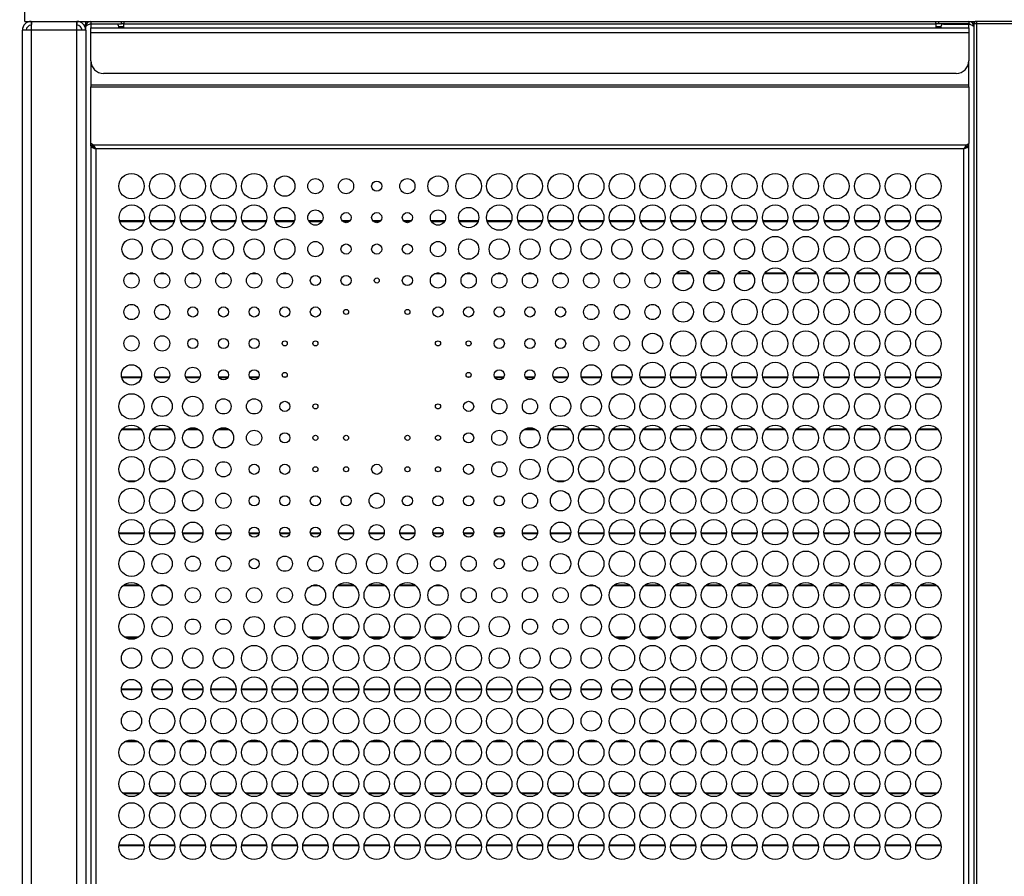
# Model space of a CAD drawing. Header units: millimetres. Extents: x 38 to 3318, y 40 to 2336.
# Tile 12 of 17: x 586 to 974, y 1476 to 1814. Entities that reach past the tile are written whole.
import ezdxf

# ---------------------------------------------------------------- set-up
doc = ezdxf.new("R2010")
doc.units = ezdxf.units.MM
doc.header["$LTSCALE"] = 8
doc.linetypes.add('CENTERX2', pattern=[20.32, 12.7, -2.54, 2.54, -2.54])
doc.layers.add('LAYER1', color=2, linetype='Continuous', lineweight=25)
doc.layers.add('LAYER2', color=3, linetype='CENTERX2')
doc.styles.add('SLDTEXTSTYLE2', font='TXT', dxfattribs={"width": 0.75})
doc.dimstyles.new('SLDDIMSTYLE0', dxfattribs={"dimtxt": 28, "dimasz": 26.416, "dimexe": 0, "dimexo": 0.0625, "dimgap": 7, "dimtad": 1, "dimdec": 1, "dimrnd": 1e-09, "dimzin": 12, "dimdsep": 46, "dimtxsty": 'SLDTEXTSTYLE2', "dimsah": 1, "dimcen": 0.09, "dimadec": 0, "dimazin": 3, "dimtfac": 1, "dimtdec": 1, "dimtofl": 0, "dimtmove": 0, "dimatfit": 3, "dimfxl": 1, "dimfrac": 2, "dimtolj": 1, "dimtzin": 12, "dimarcsym": 0})

# ---------------------------------------------------------------- blocks, each defined once
blk = doc.blocks.new('_D')
at = {"layer": 'LAYER2', "color": 8, "linetype": 'Continuous', "lineweight": 18}
for p, q in [((580.19, 1813.22), (505.15, 1813.22)), ((513.15, 1813.22), (513.15, 1253.22)), ((606.19, 1253.22), (505.15, 1253.22))]:
    blk.add_line(p, q, dxfattribs=at)
for points in [[(513.15, 1813.22), (509.09, 1786.8), (517.22, 1786.8)], [(513.15, 1253.22), (517.22, 1279.63), (509.09, 1279.63)]]:
    blk.add_solid(points, dxfattribs=at)
at = {"layer": 'LAYER2', "color": 8, "linetype": 'Continuous', "lineweight": 18, "insert": (477.06, 1502.19), "char_height": 28, "attachment_point": 1, "rotation": 90, "style": 'SLDTEXTSTYLE2'}
blk.add_mtext('560', dxfattribs=at)
blk = doc.blocks.new('_D_1')
at = {"layer": 'LAYER2', "color": 8, "linetype": 'Continuous', "lineweight": 18}
for p, q in [((583.19, 2053.22), (505.15, 2053.22)), ((513.15, 2053.22), (513.15, 1813.22)), ((580.19, 1813.22), (505.15, 1813.22))]:
    blk.add_line(p, q, dxfattribs=at)
for points in [[(513.15, 2053.22), (509.09, 2026.8), (517.22, 2026.8)], [(513.15, 1813.22), (517.22, 1839.63), (509.09, 1839.63)]]:
    blk.add_solid(points, dxfattribs=at)
at = {"layer": 'LAYER2', "color": 8, "linetype": 'Continuous', "lineweight": 18, "insert": (477.06, 1902.19), "char_height": 28, "attachment_point": 1, "rotation": 90, "style": 'SLDTEXTSTYLE2'}
blk.add_mtext('240', dxfattribs=at)
blk = doc.blocks.new('_D_2')
at = {"layer": 'LAYER2', "color": 8, "linetype": 'Continuous', "lineweight": 18}
for p, q in [((583.19, 2053.22), (435.19, 2053.22)), ((443.19, 1153.22), (443.19, 2053.22)), ((582.19, 1153.22), (435.19, 1153.22))]:
    blk.add_line(p, q, dxfattribs=at)
for points in [[(443.19, 2053.22), (439.13, 2026.8), (447.26, 2026.8)], [(443.19, 1153.22), (447.26, 1179.63), (439.13, 1179.63)]]:
    blk.add_solid(points, dxfattribs=at)
at = {"layer": 'LAYER2', "color": 8, "linetype": 'Continuous', "lineweight": 18, "insert": (407.1, 1572.19), "char_height": 28, "attachment_point": 1, "rotation": 90, "style": 'SLDTEXTSTYLE2'}
blk.add_mtext('900', dxfattribs=at)

msp = doc.modelspace()

# ---------------------------------------------------------------- linework, layer by layer
at = {"layer": 'LAYER1', "color": 7, "linetype": 'Continuous', "lineweight": 25}
for p, q in [((588.192, 1813.218), (588.192, 1817.218)), ((588.192, 1813.218), (963.192, 1813.218)), ((590.692, 1813.218), (590.692, 1811.718)), ((608.692, 1813.218), (608.692, 1811.718)), ((612.192, 1811.718), (612.192, 1813.218)), ((614.192, 1813.218), (614.192, 1812.218)), ((614.192, 1812.218), (626.192, 1812.218)), ((615.842, 1812.218), (615.842, 1812.148)), ((616.192, 1812.148), (616.192, 1812.218)), ((617.192, 1812.218), (617.192, 1812.148)), ((626.192, 1812.218), (626.192, 1813.218)), ((627.189, 1812.218), (626.192, 1812.218)), ((627.189, 1812.218), (627.192, 1812.218)), ((627.192, 1813.218), (627.192, 1812.218)), ((627.192, 1810.718), (627.192, 1812.218)), ((627.192, 1812.218), (947.192, 1812.218)), ((947.192, 1812.218), (947.192, 1813.218)), ((947.192, 1812.218), (947.192, 1810.718)), ((947.192, 1812.218), (947.194, 1812.218)), ((948.192, 1812.218), (947.194, 1812.218)), ((948.192, 1813.218), (948.192, 1812.218)), ((960.192, 1812.218), (948.192, 1812.218)), ((957.192, 1812.148), (957.192, 1812.218)), ((958.192, 1812.218), (958.192, 1812.148)), ((958.842, 1812.148), (958.842, 1812.218)), ((960.192, 1813.218), (960.192, 1812.218)), ((962.192, 1813.218), (962.192, 1812.218)), ((963.192, 1812.218), (962.192, 1812.218)), ((962.192, 1812.218), (962.192, 1253.218)), ((963.192, 1813.218), (963.192, 1812.218)), ((1361.192, 1813.218), (963.192, 1813.218)), ((963.192, 1812.218), (963.192, 1254.218)), ((1361.192, 1812.218), (963.192, 1812.218)), ((590.692, 1809.718), (587.192, 1809.718)), ((587.192, 1256.718), (587.192, 1809.718)), ((608.692, 1809.718), (590.692, 1809.718)), ((590.692, 1809.718), (590.692, 1256.718)), ((612.192, 1809.718), (608.692, 1809.718)), ((608.692, 1256.718), (608.692, 1809.718)), ((612.192, 1811.718), (611.484, 1811.718)), ((612.192, 1811.648), (612.192, 1811.218)), ((612.192, 1809.718), (612.192, 1811.218)), ((612.192, 1809.718), (612.192, 1256.718)), ((613.763, 1812.018), (613.763, 1812.121)), ((624.192, 1812.148), (614.192, 1812.148)), ((614.192, 1812.148), (614.192, 1810.718)), ((614.192, 1810.718), (960.192, 1810.718)), ((614.192, 1808.718), (614.192, 1810.718)), ((614.192, 1797.718), (614.192, 1808.718)), ((960.192, 1808.718), (614.192, 1808.718)), ((625.189, 1811.218), (627.192, 1811.218)), ((625.192, 1810.718), (625.192, 1811.148)), ((947.192, 1811.218), (949.194, 1811.218)), ((949.192, 1811.148), (949.192, 1810.718)), ((950.192, 1812.148), (960.192, 1812.148)), ((960.192, 1810.718), (960.192, 1812.148)), ((960.192, 1810.718), (960.192, 1808.718)), ((960.192, 1808.718), (960.192, 1797.718)), ((962.192, 1811.718), (962.103, 1811.718)), ((614.192, 1797.718), (614.192, 1788.133)), ((960.192, 1788.133), (960.192, 1797.718)), ((955.192, 1792.718), (619.192, 1792.718)), ((960.192, 1788.133), (614.192, 1788.133)), ((614.192, 1788.133), (614.192, 1787.426)), ((614.192, 1765.126), (614.192, 1787.426)), ((614.192, 1787.426), (960.192, 1787.426)), ((960.192, 1787.426), (960.192, 1788.133)), ((960.192, 1787.426), (960.192, 1765.126)), ((615.191, 1764.418), (614.192, 1765.126)), ((614.192, 1764.418), (614.192, 1765.126)), ((615.191, 1763.711), (614.192, 1764.418)), ((614.192, 1764.136), (614.192, 1764.418)), ((614.192, 1764.136), (614.192, 1423.833)), ((614.592, 1764.136), (614.192, 1764.136)), ((959.193, 1764.418), (615.191, 1764.418)), ((615.191, 1764.418), (615.191, 1763.711)), ((958.192, 1763.004), (616.192, 1763.004)), ((616.192, 1763.004), (616.192, 1423.833)), ((958.192, 1423.833), (958.192, 1763.004)), ((959.193, 1764.418), (960.192, 1765.126)), ((959.193, 1763.711), (959.193, 1764.418)), ((959.193, 1763.711), (960.192, 1764.418)), ((959.792, 1764.136), (960.192, 1764.136)), ((960.192, 1764.418), (960.192, 1765.126)), ((960.192, 1764.136), (960.192, 1764.418)), ((960.192, 1423.833), (960.192, 1764.136)), ((635.132, 1734.558), (625.498, 1734.558)), ((635.038, 1734.257), (625.592, 1734.257)), ((647.089, 1734.558), (637.455, 1734.558)), ((646.995, 1734.257), (637.549, 1734.257)), ((659.169, 1734.558), (649.535, 1734.558)), ((659.075, 1734.257), (649.629, 1734.257)), ((671.249, 1734.558), (661.615, 1734.558)), ((671.155, 1734.257), (661.709, 1734.257)), ((683.329, 1734.558), (673.695, 1734.558)), ((683.235, 1734.257), (673.789, 1734.257)), ((694.36, 1734.558), (686.823, 1734.558)), ((694.24, 1734.257), (686.944, 1734.257)), ((705.356, 1734.558), (699.988, 1734.558)), ((705.183, 1734.257), (700.161, 1734.257)), ((716.236, 1734.558), (713.268, 1734.558)), ((715.894, 1734.257), (713.609, 1734.257)), ((728.316, 1734.558), (725.348, 1734.558)), ((727.974, 1734.257), (725.689, 1734.257)), ((740.396, 1734.558), (737.428, 1734.558)), ((740.054, 1734.257), (737.769, 1734.257)), ((753.676, 1734.558), (748.308, 1734.558)), ((753.503, 1734.257), (748.481, 1734.257)), ((766.84, 1734.558), (759.303, 1734.558)), ((766.72, 1734.257), (759.424, 1734.257)), ((779.969, 1734.558), (770.335, 1734.558)), ((779.875, 1734.257), (770.429, 1734.257)), ((792.11, 1734.558), (782.476, 1734.558)), ((792.016, 1734.257), (782.57, 1734.257)), ((804.129, 1734.558), (794.495, 1734.558)), ((804.035, 1734.257), (794.589, 1734.257)), ((816.209, 1734.558), (806.575, 1734.558)), ((816.115, 1734.257), (806.669, 1734.257)), ((828.289, 1734.558), (818.655, 1734.558)), ((828.195, 1734.257), (818.749, 1734.257)), ((840.369, 1734.558), (830.735, 1734.558)), ((840.275, 1734.257), (830.829, 1734.257)), ((852.449, 1734.558), (842.815, 1734.558)), ((852.355, 1734.257), (842.909, 1734.257)), ((864.529, 1734.558), (854.895, 1734.558)), ((864.435, 1734.257), (854.989, 1734.257)), ((876.609, 1734.558), (866.975, 1734.558)), ((876.515, 1734.257), (867.069, 1734.257)), ((888.689, 1734.558), (879.055, 1734.558)), ((888.595, 1734.257), (879.149, 1734.257)), ((900.769, 1734.558), (891.135, 1734.558)), ((900.675, 1734.257), (891.229, 1734.257)), ((912.849, 1734.558), (903.215, 1734.558)), ((912.755, 1734.257), (903.309, 1734.257)), ((924.929, 1734.558), (915.295, 1734.558)), ((924.835, 1734.257), (915.389, 1734.257)), ((937.009, 1734.558), (927.375, 1734.558)), ((936.915, 1734.257), (927.469, 1734.257)), ((949.089, 1734.558), (939.455, 1734.558)), ((948.995, 1734.257), (939.549, 1734.257)), ((631.582, 1713.757), (628.802, 1713.757)), ((630.685, 1714.058), (629.699, 1714.058)), ((643.662, 1713.757), (640.882, 1713.757)), ((642.765, 1714.058), (641.779, 1714.058)), ((655.742, 1713.757), (652.962, 1713.757)), ((654.845, 1714.058), (653.859, 1714.058)), ((667.822, 1713.757), (665.042, 1713.757)), ((666.925, 1714.058), (665.939, 1714.058)), ((679.902, 1713.757), (677.122, 1713.757)), ((679.005, 1714.058), (678.019, 1714.058)), ((691.982, 1713.757), (689.202, 1713.757)), ((691.085, 1714.058), (690.099, 1714.058)), ((752.382, 1713.757), (749.602, 1713.757)), ((751.485, 1714.058), (750.499, 1714.058)), ((764.462, 1713.757), (761.682, 1713.757)), ((763.565, 1714.058), (762.579, 1714.058)), ((776.542, 1713.757), (773.762, 1713.757)), ((775.645, 1714.058), (774.659, 1714.058)), ((788.622, 1713.757), (785.842, 1713.757)), ((787.725, 1714.058), (786.739, 1714.058)), ((800.702, 1713.757), (797.922, 1713.757)), ((799.805, 1714.058), (798.819, 1714.058)), ((812.782, 1713.757), (810.002, 1713.757)), ((811.885, 1714.058), (810.899, 1714.058)), ((824.862, 1713.757), (822.082, 1713.757)), ((823.965, 1714.058), (822.979, 1714.058)), ((836.942, 1713.757), (834.162, 1713.757)), ((836.045, 1714.058), (835.059, 1714.058)), ((850.621, 1713.757), (844.643, 1713.757)), ((850.323, 1714.058), (844.941, 1714.058)), ((862.701, 1713.757), (856.723, 1713.757)), ((862.403, 1714.058), (857.021, 1714.058)), ((874.781, 1713.757), (868.803, 1713.757)), ((874.483, 1714.058), (869.101, 1714.058)), ((888.107, 1713.757), (879.637, 1713.757)), ((887.902, 1714.058), (879.842, 1714.058)), ((900.187, 1713.757), (891.717, 1713.757)), ((899.982, 1714.058), (891.922, 1714.058)), ((912.267, 1713.757), (903.797, 1713.757)), ((912.062, 1714.058), (904.002, 1714.058)), ((924.347, 1713.757), (915.877, 1713.757)), ((924.142, 1714.058), (916.082, 1714.058)), ((936.427, 1713.757), (927.957, 1713.757)), ((936.222, 1714.058), (928.162, 1714.058)), ((948.507, 1713.757), (940.037, 1713.757)), ((948.302, 1714.058), (940.242, 1714.058)), ((634.103, 1673.058), (626.281, 1673.058)), ((634.026, 1672.757), (626.358, 1672.757)), ((645.152, 1673.058), (639.392, 1673.058)), ((645.046, 1672.757), (639.498, 1672.757)), ((657.232, 1673.058), (651.472, 1673.058)), ((657.126, 1672.757), (651.578, 1672.757)), ((668.247, 1673.058), (664.617, 1673.058)), ((668.074, 1672.757), (664.79, 1672.757)), ((680.327, 1673.058), (676.697, 1673.058)), ((680.154, 1672.757), (676.87, 1672.757)), ((691.133, 1673.058), (690.05, 1673.058)), ((763.613, 1673.058), (762.53, 1673.058)), ((776.967, 1673.058), (773.337, 1673.058)), ((776.794, 1672.757), (773.51, 1672.757)), ((789.047, 1673.058), (785.417, 1673.058)), ((788.874, 1672.757), (785.59, 1672.757)), ((802.192, 1673.058), (796.432, 1673.058)), ((802.086, 1672.757), (796.538, 1672.757)), ((815.303, 1673.058), (807.481, 1673.058)), ((815.226, 1672.757), (807.558, 1672.757)), ((827.383, 1673.058), (819.561, 1673.058)), ((827.306, 1672.757), (819.638, 1672.757)), ((840.481, 1673.058), (830.623, 1673.058)), ((840.42, 1672.757), (830.684, 1672.757)), ((852.561, 1673.058), (842.703, 1673.058)), ((852.5, 1672.757), (842.764, 1672.757)), ((864.641, 1673.058), (854.783, 1673.058)), ((864.58, 1672.757), (854.844, 1672.757)), ((876.721, 1673.058), (866.863, 1673.058)), ((876.66, 1672.757), (866.924, 1672.757)), ((888.801, 1673.058), (878.943, 1673.058)), ((888.74, 1672.757), (879.004, 1672.757)), ((900.881, 1673.058), (891.023, 1673.058)), ((900.82, 1672.757), (891.084, 1672.757)), ((912.961, 1673.058), (903.103, 1673.058)), ((912.9, 1672.757), (903.164, 1672.757)), ((925.041, 1673.058), (915.183, 1673.058)), ((924.98, 1672.757), (915.244, 1672.757)), ((937.121, 1673.058), (927.263, 1673.058)), ((937.06, 1672.757), (927.324, 1672.757)), ((949.201, 1673.058), (939.343, 1673.058)), ((949.14, 1672.757), (939.404, 1672.757)), ((634.068, 1652.257), (626.316, 1652.257)), ((633.802, 1652.558), (626.582, 1652.558)), ((646.148, 1652.257), (638.396, 1652.257)), ((645.882, 1652.558), (638.662, 1652.558)), ((656.806, 1652.257), (651.898, 1652.257)), ((656.36, 1652.558), (652.343, 1652.558)), ((668.886, 1652.257), (663.978, 1652.257)), ((668.44, 1652.558), (664.423, 1652.558)), ((789.686, 1652.257), (784.778, 1652.257)), ((789.24, 1652.558), (785.223, 1652.558)), ((803.188, 1652.257), (795.436, 1652.257)), ((802.922, 1652.558), (795.702, 1652.558)), ((815.268, 1652.257), (807.516, 1652.257)), ((815.002, 1652.558), (807.782, 1652.558)), ((827.348, 1652.257), (819.596, 1652.257)), ((827.082, 1652.558), (819.862, 1652.558)), ((839.428, 1652.257), (831.676, 1652.257)), ((839.162, 1652.558), (831.942, 1652.558)), ((851.508, 1652.257), (843.756, 1652.257)), ((851.242, 1652.558), (844.022, 1652.558)), ((863.588, 1652.257), (855.836, 1652.257)), ((863.322, 1652.558), (856.102, 1652.558)), ((875.668, 1652.257), (867.916, 1652.257)), ((875.402, 1652.558), (868.182, 1652.558)), ((887.748, 1652.257), (879.996, 1652.257)), ((887.482, 1652.558), (880.262, 1652.558)), ((899.828, 1652.257), (892.076, 1652.257)), ((899.562, 1652.558), (892.342, 1652.558)), ((911.908, 1652.257), (904.156, 1652.257)), ((911.642, 1652.558), (904.422, 1652.558)), ((923.988, 1652.257), (916.236, 1652.257)), ((923.722, 1652.558), (916.502, 1652.558)), ((936.068, 1652.257), (928.316, 1652.257)), ((935.802, 1652.558), (928.582, 1652.558)), ((948.148, 1652.257), (940.396, 1652.257)), ((947.882, 1652.558), (940.662, 1652.558)), ((632.053, 1632.058), (628.331, 1632.058)), ((630.955, 1631.757), (629.429, 1631.757)), ((644.133, 1632.058), (640.411, 1632.058)), ((643.035, 1631.757), (641.509, 1631.757)), ((801.173, 1632.058), (797.451, 1632.058)), ((800.075, 1631.757), (798.549, 1631.757)), ((813.253, 1632.058), (809.531, 1632.058)), ((812.155, 1631.757), (810.629, 1631.757)), ((825.333, 1632.058), (821.611, 1632.058)), ((824.235, 1631.757), (822.709, 1631.757)), ((837.413, 1632.058), (833.691, 1632.058)), ((836.315, 1631.757), (834.789, 1631.757)), ((849.493, 1632.058), (845.771, 1632.058)), ((848.395, 1631.757), (846.869, 1631.757)), ((861.573, 1632.058), (857.851, 1632.058)), ((860.475, 1631.757), (858.949, 1631.757)), ((873.653, 1632.058), (869.931, 1632.058)), ((872.555, 1631.757), (871.029, 1631.757)), ((885.733, 1632.058), (882.011, 1632.058)), ((884.635, 1631.757), (883.109, 1631.757)), ((897.813, 1632.058), (894.091, 1632.058)), ((896.715, 1631.757), (895.189, 1631.757)), ((909.893, 1632.058), (906.171, 1632.058)), ((908.795, 1631.757), (907.269, 1631.757)), ((921.973, 1632.058), (918.251, 1632.058)), ((920.875, 1631.757), (919.349, 1631.757)), ((934.053, 1632.058), (930.331, 1632.058)), ((932.955, 1631.757), (931.429, 1631.757)), ((946.133, 1632.058), (942.411, 1632.058)), ((945.035, 1631.757), (943.509, 1631.757)), ((635.18, 1611.558), (625.203, 1611.558)), ((635.151, 1611.257), (625.233, 1611.257)), ((647.26, 1611.558), (637.283, 1611.558)), ((647.231, 1611.257), (637.313, 1611.257)), ((658.337, 1611.558), (650.366, 1611.558)), ((658.3, 1611.257), (650.404, 1611.257)), ((669.412, 1611.558), (663.451, 1611.558)), ((669.362, 1611.257), (663.501, 1611.257)), ((680.483, 1611.558), (676.541, 1611.558)), ((680.406, 1611.257), (676.618, 1611.257)), ((692.563, 1611.558), (688.621, 1611.558)), ((692.486, 1611.257), (688.698, 1611.257)), ((704.643, 1611.558), (700.701, 1611.558)), ((704.566, 1611.257), (700.778, 1611.257)), ((717.732, 1611.558), (711.771, 1611.558)), ((717.682, 1611.257), (711.821, 1611.257)), ((729.812, 1611.558), (723.851, 1611.558)), ((729.762, 1611.257), (723.901, 1611.257)), ((741.892, 1611.558), (735.931, 1611.558)), ((741.842, 1611.257), (735.981, 1611.257)), ((752.963, 1611.558), (749.021, 1611.558)), ((752.886, 1611.257), (749.098, 1611.257)), ((765.043, 1611.558), (761.101, 1611.558)), ((764.966, 1611.257), (761.178, 1611.257)), ((777.123, 1611.558), (773.181, 1611.558)), ((777.046, 1611.257), (773.258, 1611.257)), ((790.212, 1611.558), (784.251, 1611.558)), ((790.162, 1611.257), (784.301, 1611.257)), ((803.297, 1611.558), (795.326, 1611.558)), ((803.26, 1611.257), (795.364, 1611.257)), ((816.38, 1611.558), (806.403, 1611.558)), ((816.351, 1611.257), (806.433, 1611.257)), ((828.46, 1611.558), (818.483, 1611.558)), ((828.431, 1611.257), (818.513, 1611.257)), ((840.54, 1611.558), (830.563, 1611.558)), ((840.511, 1611.257), (830.593, 1611.257)), ((852.62, 1611.558), (842.643, 1611.558)), ((852.591, 1611.257), (842.673, 1611.257)), ((864.7, 1611.558), (854.723, 1611.558)), ((864.671, 1611.257), (854.753, 1611.257)), ((876.78, 1611.558), (866.803, 1611.558)), ((876.751, 1611.257), (866.833, 1611.257)), ((888.86, 1611.558), (878.883, 1611.558)), ((888.831, 1611.257), (878.913, 1611.257)), ((900.94, 1611.558), (890.963, 1611.558)), ((900.911, 1611.257), (890.993, 1611.257)), ((913.02, 1611.558), (903.043, 1611.558)), ((912.991, 1611.257), (903.073, 1611.257)), ((925.1, 1611.558), (915.123, 1611.558)), ((925.071, 1611.257), (915.153, 1611.257)), ((937.18, 1611.558), (927.203, 1611.558)), ((937.151, 1611.257), (927.233, 1611.257)), ((949.26, 1611.558), (939.283, 1611.558)), ((949.231, 1611.257), (939.313, 1611.257)), ((633.245, 1591.058), (627.138, 1591.058)), ((642.841, 1591.058), (641.702, 1591.058)), ((703.241, 1591.058), (702.102, 1591.058)), ((717.805, 1591.058), (711.698, 1591.058)), ((729.885, 1591.058), (723.778, 1591.058)), ((741.965, 1591.058), (735.858, 1591.058)), ((751.561, 1591.058), (750.422, 1591.058)), ((811.961, 1591.058), (810.822, 1591.058)), ((826.525, 1591.058), (820.418, 1591.058)), ((838.605, 1591.058), (832.498, 1591.058)), ((850.685, 1591.058), (844.578, 1591.058)), ((862.765, 1591.058), (856.658, 1591.058)), ((874.845, 1591.058), (868.738, 1591.058)), ((886.925, 1591.058), (880.818, 1591.058)), ((899.005, 1591.058), (892.898, 1591.058)), ((911.085, 1591.058), (904.978, 1591.058)), ((923.165, 1591.058), (917.058, 1591.058)), ((935.245, 1591.058), (929.138, 1591.058)), ((947.325, 1591.058), (941.218, 1591.058)), ((633.6, 1590.757), (626.784, 1590.757)), ((643.889, 1590.757), (640.655, 1590.757)), ((704.289, 1590.757), (701.055, 1590.757)), ((718.16, 1590.757), (711.344, 1590.757)), ((730.24, 1590.757), (723.424, 1590.757)), ((742.32, 1590.757), (735.504, 1590.757)), ((752.609, 1590.757), (749.375, 1590.757)), ((813.009, 1590.757), (809.775, 1590.757)), ((826.88, 1590.757), (820.064, 1590.757)), ((838.96, 1590.757), (832.144, 1590.757)), ((851.04, 1590.757), (844.224, 1590.757)), ((863.12, 1590.757), (856.304, 1590.757)), ((875.2, 1590.757), (868.384, 1590.757)), ((887.28, 1590.757), (880.464, 1590.757)), ((899.36, 1590.757), (892.544, 1590.757)), ((911.44, 1590.757), (904.624, 1590.757)), ((923.52, 1590.757), (916.704, 1590.757)), ((935.6, 1590.757), (928.784, 1590.757)), ((947.68, 1590.757), (940.864, 1590.757)), ((632.994, 1570.558), (627.389, 1570.558)), ((632.488, 1570.257), (627.895, 1570.257)), ((705.474, 1570.558), (699.869, 1570.558)), ((704.968, 1570.257), (700.375, 1570.257)), ((717.554, 1570.558), (711.949, 1570.558)), ((717.048, 1570.257), (712.455, 1570.257)), ((729.634, 1570.558), (724.029, 1570.558)), ((729.128, 1570.257), (724.535, 1570.257)), ((741.714, 1570.558), (736.109, 1570.558)), ((741.208, 1570.257), (736.615, 1570.257)), ((753.794, 1570.558), (748.189, 1570.558)), ((753.288, 1570.257), (748.695, 1570.257)), ((826.274, 1570.558), (820.669, 1570.558)), ((825.768, 1570.257), (821.175, 1570.257)), ((838.354, 1570.558), (832.749, 1570.558)), ((837.848, 1570.257), (833.255, 1570.257)), ((850.434, 1570.558), (844.829, 1570.558)), ((849.928, 1570.257), (845.335, 1570.257)), ((862.514, 1570.558), (856.909, 1570.558)), ((862.008, 1570.257), (857.415, 1570.257)), ((874.594, 1570.558), (868.989, 1570.558)), ((874.088, 1570.257), (869.495, 1570.257)), ((886.674, 1570.558), (881.069, 1570.558)), ((886.168, 1570.257), (881.575, 1570.257)), ((898.754, 1570.558), (893.149, 1570.558)), ((898.248, 1570.257), (893.655, 1570.257)), ((910.834, 1570.558), (905.229, 1570.558)), ((910.328, 1570.257), (905.735, 1570.257)), ((922.914, 1570.558), (917.309, 1570.558)), ((922.408, 1570.257), (917.815, 1570.257)), ((934.994, 1570.558), (929.389, 1570.558)), ((934.488, 1570.257), (929.895, 1570.257)), ((947.074, 1570.558), (941.469, 1570.558)), ((946.568, 1570.257), (941.975, 1570.257)), ((634.189, 1549.757), (626.194, 1549.757)), ((634.189, 1550.058), (626.195, 1550.058)), ((646.269, 1549.757), (638.274, 1549.757)), ((646.269, 1550.058), (638.275, 1550.058)), ((658.349, 1549.757), (650.354, 1549.757)), ((658.349, 1550.058), (650.355, 1550.058)), ((671.429, 1550.058), (661.434, 1550.058)), ((671.43, 1549.757), (661.434, 1549.757)), ((683.509, 1550.058), (673.514, 1550.058)), ((683.51, 1549.757), (673.514, 1549.757)), ((695.589, 1550.058), (685.594, 1550.058)), ((695.59, 1549.757), (685.594, 1549.757)), ((707.669, 1550.058), (697.674, 1550.058)), ((707.67, 1549.757), (697.674, 1549.757)), ((719.749, 1550.058), (709.754, 1550.058)), ((719.75, 1549.757), (709.754, 1549.757)), ((731.829, 1550.058), (721.834, 1550.058)), ((731.83, 1549.757), (721.834, 1549.757)), ((743.909, 1550.058), (733.914, 1550.058)), ((743.91, 1549.757), (733.914, 1549.757)), ((755.989, 1550.058), (745.994, 1550.058)), ((755.99, 1549.757), (745.994, 1549.757)), ((768.069, 1550.058), (758.074, 1550.058)), ((768.07, 1549.757), (758.074, 1549.757)), ((780.149, 1550.058), (770.154, 1550.058)), ((780.15, 1549.757), (770.154, 1549.757)), ((792.229, 1550.058), (782.234, 1550.058)), ((792.23, 1549.757), (782.234, 1549.757)), ((803.309, 1549.757), (795.314, 1549.757)), ((803.309, 1550.058), (795.315, 1550.058)), ((815.389, 1549.757), (807.394, 1549.757)), ((815.389, 1550.058), (807.395, 1550.058)), ((827.469, 1549.757), (819.474, 1549.757)), ((827.469, 1550.058), (819.475, 1550.058)), ((840.549, 1550.058), (830.554, 1550.058)), ((840.55, 1549.757), (830.554, 1549.757)), ((852.629, 1550.058), (842.634, 1550.058)), ((852.63, 1549.757), (842.634, 1549.757)), ((864.709, 1550.058), (854.714, 1550.058)), ((864.71, 1549.757), (854.714, 1549.757)), ((876.789, 1550.058), (866.794, 1550.058)), ((876.79, 1549.757), (866.794, 1549.757)), ((888.869, 1550.058), (878.874, 1550.058)), ((888.87, 1549.757), (878.874, 1549.757)), ((900.949, 1550.058), (890.954, 1550.058)), ((900.95, 1549.757), (890.954, 1549.757)), ((913.029, 1550.058), (903.034, 1550.058)), ((913.03, 1549.757), (903.034, 1549.757)), ((925.109, 1550.058), (915.114, 1550.058)), ((925.11, 1549.757), (915.114, 1549.757)), ((937.189, 1550.058), (927.194, 1550.058)), ((937.19, 1549.757), (927.194, 1549.757)), ((949.269, 1550.058), (939.274, 1550.058)), ((949.27, 1549.757), (939.274, 1549.757)), ((632.968, 1529.257), (627.416, 1529.257)), ((632.454, 1529.558), (627.93, 1529.558)), ((645.048, 1529.257), (639.496, 1529.257)), ((644.534, 1529.558), (640.01, 1529.558)), ((657.128, 1529.257), (651.576, 1529.257)), ((656.614, 1529.558), (652.09, 1529.558)), ((669.208, 1529.257), (663.656, 1529.257)), ((668.694, 1529.558), (664.17, 1529.558)), ((681.288, 1529.257), (675.736, 1529.257)), ((680.774, 1529.558), (676.25, 1529.558)), ((693.368, 1529.257), (687.816, 1529.257)), ((692.854, 1529.558), (688.33, 1529.558)), ((705.448, 1529.257), (699.896, 1529.257)), ((704.934, 1529.558), (700.41, 1529.558)), ((717.528, 1529.257), (711.976, 1529.257)), ((717.014, 1529.558), (712.49, 1529.558)), ((729.608, 1529.257), (724.056, 1529.257)), ((729.094, 1529.558), (724.57, 1529.558)), ((741.688, 1529.257), (736.136, 1529.257)), ((741.174, 1529.558), (736.65, 1529.558)), ((753.768, 1529.257), (748.216, 1529.257)), ((753.254, 1529.558), (748.73, 1529.558)), ((765.848, 1529.257), (760.296, 1529.257)), ((765.334, 1529.558), (760.81, 1529.558)), ((777.928, 1529.257), (772.376, 1529.257)), ((777.414, 1529.558), (772.89, 1529.558)), ((790.008, 1529.257), (784.456, 1529.257)), ((789.494, 1529.558), (784.97, 1529.558)), ((802.088, 1529.257), (796.536, 1529.257)), ((801.574, 1529.558), (797.05, 1529.558)), ((814.168, 1529.257), (808.616, 1529.257)), ((813.654, 1529.558), (809.13, 1529.558)), ((826.248, 1529.257), (820.696, 1529.257)), ((825.734, 1529.558), (821.21, 1529.558)), ((838.328, 1529.257), (832.776, 1529.257)), ((837.814, 1529.558), (833.29, 1529.558)), ((850.408, 1529.257), (844.856, 1529.257)), ((849.894, 1529.558), (845.37, 1529.558)), ((862.488, 1529.257), (856.936, 1529.257)), ((861.974, 1529.558), (857.45, 1529.558)), ((874.568, 1529.257), (869.016, 1529.257)), ((874.054, 1529.558), (869.53, 1529.558)), ((886.648, 1529.257), (881.096, 1529.257)), ((886.134, 1529.558), (881.61, 1529.558)), ((898.728, 1529.257), (893.176, 1529.257)), ((898.214, 1529.558), (893.69, 1529.558)), ((910.808, 1529.257), (905.256, 1529.257)), ((910.294, 1529.558), (905.77, 1529.558)), ((922.888, 1529.257), (917.336, 1529.257)), ((922.374, 1529.558), (917.85, 1529.558)), ((934.968, 1529.257), (929.416, 1529.257)), ((934.454, 1529.558), (929.93, 1529.558)), ((947.048, 1529.257), (941.496, 1529.257)), ((946.534, 1529.558), (942.01, 1529.558)), ((633.619, 1509.058), (626.765, 1509.058)), ((633.268, 1508.757), (627.115, 1508.757)), ((645.699, 1509.058), (638.845, 1509.058)), ((645.348, 1508.757), (639.195, 1508.757)), ((657.779, 1509.058), (650.925, 1509.058)), ((657.428, 1508.757), (651.275, 1508.757)), ((669.859, 1509.058), (663.005, 1509.058)), ((669.508, 1508.757), (663.355, 1508.757)), ((681.939, 1509.058), (675.085, 1509.058)), ((681.588, 1508.757), (675.435, 1508.757)), ((694.019, 1509.058), (687.165, 1509.058)), ((693.668, 1508.757), (687.515, 1508.757)), ((706.099, 1509.058), (699.245, 1509.058)), ((705.748, 1508.757), (699.595, 1508.757)), ((718.179, 1509.058), (711.325, 1509.058)), ((717.828, 1508.757), (711.675, 1508.757)), ((730.259, 1509.058), (723.405, 1509.058)), ((729.908, 1508.757), (723.755, 1508.757)), ((742.339, 1509.058), (735.485, 1509.058)), ((741.988, 1508.757), (735.835, 1508.757)), ((754.419, 1509.058), (747.565, 1509.058)), ((754.068, 1508.757), (747.915, 1508.757)), ((766.499, 1509.058), (759.645, 1509.058)), ((766.148, 1508.757), (759.995, 1508.757)), ((778.579, 1509.058), (771.725, 1509.058)), ((778.228, 1508.757), (772.075, 1508.757)), ((790.659, 1509.058), (783.805, 1509.058)), ((790.308, 1508.757), (784.155, 1508.757)), ((802.739, 1509.058), (795.885, 1509.058)), ((802.388, 1508.757), (796.235, 1508.757)), ((814.819, 1509.058), (807.965, 1509.058)), ((814.468, 1508.757), (808.315, 1508.757)), ((826.899, 1509.058), (820.045, 1509.058)), ((826.548, 1508.757), (820.395, 1508.757)), ((838.979, 1509.058), (832.125, 1509.058)), ((838.628, 1508.757), (832.475, 1508.757)), ((851.059, 1509.058), (844.205, 1509.058)), ((850.708, 1508.757), (844.555, 1508.757)), ((863.139, 1509.058), (856.285, 1509.058)), ((862.788, 1508.757), (856.635, 1508.757)), ((875.219, 1509.058), (868.365, 1509.058)), ((874.868, 1508.757), (868.715, 1508.757)), ((887.299, 1509.058), (880.445, 1509.058)), ((886.948, 1508.757), (880.795, 1508.757)), ((899.379, 1509.058), (892.525, 1509.058)), ((899.028, 1508.757), (892.875, 1508.757)), ((911.459, 1509.058), (904.605, 1509.058)), ((911.108, 1508.757), (904.955, 1508.757)), ((923.539, 1509.058), (916.685, 1509.058)), ((923.188, 1508.757), (917.035, 1508.757)), ((935.619, 1509.058), (928.765, 1509.058)), ((935.268, 1508.757), (929.115, 1508.757)), ((947.699, 1509.058), (940.845, 1509.058)), ((947.348, 1508.757), (941.195, 1508.757)), ((635.179, 1488.257), (625.205, 1488.257)), ((635.148, 1488.558), (625.236, 1488.558)), ((647.259, 1488.257), (637.285, 1488.257)), ((647.228, 1488.558), (637.316, 1488.558)), ((659.339, 1488.257), (649.365, 1488.257)), ((659.308, 1488.558), (649.396, 1488.558)), ((671.419, 1488.257), (661.445, 1488.257)), ((671.388, 1488.558), (661.476, 1488.558)), ((683.499, 1488.257), (673.525, 1488.257)), ((683.468, 1488.558), (673.556, 1488.558)), ((695.579, 1488.257), (685.605, 1488.257)), ((695.548, 1488.558), (685.636, 1488.558)), ((707.659, 1488.257), (697.685, 1488.257)), ((707.628, 1488.558), (697.716, 1488.558)), ((719.739, 1488.257), (709.765, 1488.257)), ((719.708, 1488.558), (709.796, 1488.558)), ((731.819, 1488.257), (721.845, 1488.257)), ((731.788, 1488.558), (721.876, 1488.558)), ((743.899, 1488.257), (733.925, 1488.257)), ((743.868, 1488.558), (733.956, 1488.558)), ((755.979, 1488.257), (746.005, 1488.257)), ((755.948, 1488.558), (746.036, 1488.558)), ((768.059, 1488.257), (758.085, 1488.257)), ((768.028, 1488.558), (758.116, 1488.558)), ((780.139, 1488.257), (770.165, 1488.257)), ((780.108, 1488.558), (770.196, 1488.558)), ((792.219, 1488.257), (782.245, 1488.257)), ((792.188, 1488.558), (782.276, 1488.558)), ((804.299, 1488.257), (794.325, 1488.257)), ((804.268, 1488.558), (794.356, 1488.558)), ((816.379, 1488.257), (806.405, 1488.257)), ((816.348, 1488.558), (806.436, 1488.558)), ((828.459, 1488.257), (818.485, 1488.257)), ((828.428, 1488.558), (818.516, 1488.558)), ((840.539, 1488.257), (830.565, 1488.257)), ((840.508, 1488.558), (830.596, 1488.558)), ((852.619, 1488.257), (842.645, 1488.257)), ((852.588, 1488.558), (842.676, 1488.558)), ((864.699, 1488.257), (854.725, 1488.257)), ((864.668, 1488.558), (854.756, 1488.558)), ((876.779, 1488.257), (866.805, 1488.257)), ((876.748, 1488.558), (866.836, 1488.558)), ((888.859, 1488.257), (878.885, 1488.257)), ((888.828, 1488.558), (878.916, 1488.558)), ((900.939, 1488.257), (890.965, 1488.257)), ((900.908, 1488.558), (890.996, 1488.558)), ((913.019, 1488.257), (903.045, 1488.257)), ((912.988, 1488.558), (903.076, 1488.558)), ((925.099, 1488.257), (915.125, 1488.257)), ((925.068, 1488.558), (915.156, 1488.558)), ((937.179, 1488.257), (927.205, 1488.257)), ((937.148, 1488.558), (927.236, 1488.558)), ((949.259, 1488.257), (939.285, 1488.257)), ((949.228, 1488.558), (939.316, 1488.558))]:
    msp.add_line(p, q, dxfattribs=at)
at = {"layer": 'LAYER1', "color": 7, "linetype": 'Continuous', "lineweight": 25, "flags": 128}
for points in [[(614.192, 1812.218), (613.765, 1812.123), (613.528, 1811.947)], [(960.192, 1812.148), (960.881, 1811.94), (961.486, 1811.731), (961.932, 1811.523), (962.165, 1811.315), (962.192, 1811.218)], [(616.192, 1763.004), (615.692, 1763.77), (615.191, 1764.418)], [(616.192, 1763.004), (615.692, 1763.387), (615.191, 1763.711)], [(959.193, 1764.418), (958.692, 1763.77), (958.192, 1763.004)], [(958.192, 1763.004), (958.894, 1763.263), (959.507, 1763.521), (959.952, 1763.779), (960.173, 1764.038), (960.192, 1764.136)], [(959.193, 1763.711), (958.692, 1763.387), (958.192, 1763.004)]]:
    msp.add_lwpolyline(points, dxfattribs=at)
at = {"layer": 'LAYER1', "color": 7, "linetype": 'Continuous', "lineweight": 25}
for centre, radius in [((630.192, 1748.298), 5), ((642.272, 1748.298), 5), ((654.352, 1748.298), 5), ((666.432, 1748.298), 5), ((678.512, 1748.298), 5), ((690.592, 1748.298), 4), ((702.672, 1748.298), 3), ((714.752, 1748.298), 3), ((726.832, 1748.298), 2), ((738.912, 1748.298), 3), ((750.992, 1748.298), 4), ((763.072, 1748.298), 5), ((775.152, 1748.298), 5), ((787.17, 1748.298), 5), ((799.312, 1748.298), 5), ((811.392, 1748.298), 5), ((823.472, 1748.298), 5), ((835.552, 1748.298), 5), ((847.632, 1748.298), 5), ((859.712, 1748.298), 5), ((871.792, 1748.298), 5), ((883.872, 1748.298), 5), ((895.952, 1748.298), 5), ((908.032, 1748.298), 5), ((920.112, 1748.298), 5), ((932.192, 1748.298), 5), ((944.272, 1748.298), 5), ((630.315, 1735.898), 5), ((642.272, 1735.898), 5), ((654.352, 1735.898), 5), ((666.432, 1735.898), 5), ((678.512, 1735.898), 5), ((690.592, 1735.898), 4), ((702.672, 1735.898), 3), ((750.992, 1735.898), 3), ((763.072, 1735.898), 4), ((775.152, 1735.898), 5), ((787.293, 1735.898), 5), ((799.312, 1735.898), 5), ((811.392, 1735.898), 5), ((823.472, 1735.898), 5), ((835.552, 1735.898), 5), ((847.632, 1735.898), 5), ((859.712, 1735.898), 5), ((871.792, 1735.898), 5), ((883.872, 1735.898), 5), ((895.952, 1735.898), 5), ((908.032, 1735.898), 5), ((920.112, 1735.898), 5), ((932.192, 1735.898), 5), ((944.272, 1735.898), 5), ((714.752, 1735.898), 2), ((726.832, 1735.898), 2), ((738.912, 1735.898), 2), ((630.438, 1723.498), 4), ((642.272, 1723.498), 4), ((654.352, 1723.498), 4), ((666.432, 1723.498), 4), ((678.512, 1723.498), 4), ((690.592, 1723.498), 4), ((763.072, 1723.498), 4), ((775.152, 1723.498), 4), ((787.232, 1723.498), 4), ((799.312, 1723.498), 4), ((811.392, 1723.498), 4), ((823.472, 1723.498), 4), ((835.552, 1723.498), 4), ((847.632, 1723.498), 4), ((859.712, 1723.498), 4), ((871.792, 1723.498), 4), ((883.872, 1723.498), 5), ((895.952, 1723.498), 5), ((908.032, 1723.498), 5), ((920.112, 1723.498), 5), ((932.192, 1723.498), 5), ((944.272, 1723.498), 5), ((702.672, 1723.498), 3), ((714.752, 1723.498), 2), ((726.832, 1723.498), 2), ((738.912, 1723.498), 2), ((750.992, 1723.498), 3), ((883.872, 1711.098), 5), ((895.952, 1711.098), 5), ((908.032, 1711.098), 5), ((920.112, 1711.098), 5), ((932.192, 1711.098), 5), ((944.272, 1711.098), 5), ((630.192, 1711.098), 3), ((642.272, 1711.098), 3), ((654.352, 1711.098), 3), ((666.432, 1711.098), 3), ((678.512, 1711.098), 3), ((690.592, 1711.098), 3), ((702.672, 1711.098), 2), ((714.752, 1711.098), 2), ((726.832, 1711.098), 1), ((738.912, 1711.098), 2), ((750.992, 1711.098), 3), ((763.072, 1711.098), 3), ((775.152, 1711.098), 3), ((787.232, 1711.098), 3), ((799.312, 1711.098), 3), ((811.392, 1711.098), 3), ((823.472, 1711.098), 3), ((835.552, 1711.098), 3), ((847.632, 1711.098), 4), ((859.712, 1711.098), 4), ((871.792, 1711.098), 4), ((871.792, 1698.698), 5), ((883.872, 1698.698), 5), ((895.952, 1698.698), 5), ((908.032, 1698.698), 5), ((920.112, 1698.698), 5), ((932.192, 1698.698), 5), ((944.272, 1698.698), 5), ((630.192, 1698.698), 3), ((642.272, 1698.698), 3), ((654.352, 1698.698), 2), ((666.432, 1698.698), 2), ((678.512, 1698.698), 2), ((690.592, 1698.698), 2), ((702.672, 1698.698), 2), ((714.752, 1698.698), 1), ((738.912, 1698.698), 1), ((750.992, 1698.698), 2), ((763.072, 1698.698), 2), ((775.152, 1698.698), 2), ((787.232, 1698.698), 2), ((799.312, 1698.698), 2), ((811.392, 1698.698), 3), ((823.472, 1698.698), 3), ((835.552, 1698.698), 3), ((847.632, 1698.698), 4), ((859.712, 1698.698), 4), ((630.192, 1686.298), 3), ((642.272, 1686.298), 3), ((654.352, 1686.298), 2), ((666.432, 1686.298), 2), ((678.512, 1686.298), 2), ((775.152, 1686.298), 2), ((787.232, 1686.298), 2), ((799.312, 1686.298), 2), ((811.392, 1686.298), 3), ((823.472, 1686.298), 3), ((835.552, 1686.298), 4), ((847.632, 1686.298), 5), ((859.712, 1686.298), 5), ((871.792, 1686.298), 5), ((883.872, 1686.298), 5), ((895.952, 1686.298), 5), ((908.032, 1686.298), 5), ((920.112, 1686.298), 5), ((932.192, 1686.298), 5), ((944.272, 1686.298), 5), ((690.592, 1686.298), 1), ((702.672, 1686.298), 1), ((750.992, 1686.298), 1), ((763.072, 1686.298), 1), ((630.192, 1673.898), 4), ((642.272, 1673.898), 3), ((654.352, 1673.898), 3), ((799.312, 1673.898), 3), ((811.392, 1673.898), 4), ((823.472, 1673.898), 4), ((835.552, 1673.898), 5), ((847.632, 1673.898), 5), ((859.712, 1673.898), 5), ((871.792, 1673.898), 5), ((883.872, 1673.898), 5), ((895.952, 1673.898), 5), ((908.032, 1673.898), 5), ((920.112, 1673.898), 5), ((932.192, 1673.898), 5), ((944.272, 1673.898), 5), ((666.432, 1673.898), 2), ((678.512, 1673.898), 2), ((690.592, 1673.898), 1), ((763.072, 1673.898), 1), ((775.152, 1673.898), 2), ((787.232, 1673.898), 2), ((630.192, 1661.498), 5), ((642.272, 1661.498), 4), ((654.352, 1661.498), 4), ((799.312, 1661.498), 4), ((811.392, 1661.498), 4), ((823.472, 1661.498), 5), ((835.552, 1661.498), 5), ((847.632, 1661.498), 5), ((859.712, 1661.498), 5), ((871.792, 1661.498), 5), ((883.872, 1661.498), 5), ((895.952, 1661.498), 5), ((908.032, 1661.498), 5), ((920.112, 1661.498), 5), ((932.192, 1661.498), 5), ((944.272, 1661.498), 5), ((666.432, 1661.498), 3), ((678.512, 1661.498), 3), ((690.592, 1661.498), 2), ((702.672, 1661.498), 1), ((750.992, 1661.498), 1), ((763.072, 1661.498), 2), ((775.152, 1661.498), 3), ((787.232, 1661.498), 3), ((630.192, 1649.098), 5), ((642.272, 1649.098), 5), ((799.312, 1649.098), 5), ((811.392, 1649.098), 5), ((823.472, 1649.098), 5), ((835.552, 1649.098), 5), ((847.632, 1649.098), 5), ((859.712, 1649.098), 5), ((871.792, 1649.098), 5), ((883.872, 1649.098), 5), ((895.952, 1649.098), 5), ((908.032, 1649.098), 5), ((920.112, 1649.098), 5), ((932.192, 1649.098), 5), ((944.272, 1649.098), 5), ((654.352, 1649.098), 4), ((666.432, 1649.098), 4), ((678.512, 1649.098), 3), ((690.592, 1649.098), 2), ((702.672, 1649.098), 1), ((714.752, 1649.098), 1), ((738.912, 1649.098), 1), ((750.992, 1649.098), 1), ((763.072, 1649.098), 2), ((775.152, 1649.098), 3), ((787.232, 1649.098), 4), ((630.192, 1636.698), 5), ((642.272, 1636.698), 5), ((799.312, 1636.698), 5), ((811.392, 1636.698), 5), ((823.472, 1636.698), 5), ((835.552, 1636.698), 5), ((847.632, 1636.698), 5), ((859.712, 1636.698), 5), ((871.792, 1636.698), 5), ((883.872, 1636.698), 5), ((895.952, 1636.698), 5), ((908.032, 1636.698), 5), ((920.112, 1636.698), 5), ((932.192, 1636.698), 5), ((944.272, 1636.698), 5), ((654.352, 1636.698), 4), ((666.432, 1636.698), 3), ((678.512, 1636.698), 2), ((690.592, 1636.698), 2), ((702.672, 1636.698), 1), ((714.752, 1636.698), 1), ((726.832, 1636.698), 2), ((738.912, 1636.698), 1), ((750.992, 1636.698), 1), ((763.072, 1636.698), 2), ((775.152, 1636.698), 3), ((787.232, 1636.698), 4), ((630.192, 1624.298), 5), ((642.272, 1624.298), 5), ((654.352, 1624.298), 4), ((666.432, 1624.298), 3), ((678.512, 1624.298), 2), ((690.592, 1624.298), 2), ((702.672, 1624.298), 2), ((714.752, 1624.298), 2), ((726.832, 1624.298), 3), ((738.912, 1624.298), 2), ((750.992, 1624.298), 2), ((763.072, 1624.298), 2), ((775.152, 1624.298), 2), ((787.232, 1624.298), 3), ((799.312, 1624.298), 4), ((811.392, 1624.298), 5), ((823.472, 1624.298), 5), ((835.552, 1624.298), 5), ((847.632, 1624.298), 5), ((859.712, 1624.298), 5), ((871.792, 1624.298), 5), ((883.872, 1624.298), 5), ((895.952, 1624.298), 5), ((908.032, 1624.298), 5), ((920.112, 1624.298), 5), ((932.192, 1624.298), 5), ((944.272, 1624.298), 5), ((630.192, 1611.898), 5), ((642.272, 1611.898), 5), ((654.352, 1611.898), 4), ((666.432, 1611.898), 3), ((714.752, 1611.898), 3), ((726.832, 1611.898), 3), ((738.912, 1611.898), 3), ((787.232, 1611.898), 3), ((799.312, 1611.898), 4), ((811.392, 1611.898), 5), ((823.472, 1611.898), 5), ((835.552, 1611.898), 5), ((847.632, 1611.898), 5), ((859.712, 1611.898), 5), ((871.792, 1611.898), 5), ((883.872, 1611.898), 5), ((895.952, 1611.898), 5), ((908.032, 1611.898), 5), ((920.112, 1611.898), 5), ((932.192, 1611.898), 5), ((944.272, 1611.898), 5), ((678.512, 1611.898), 2), ((690.592, 1611.898), 2), ((702.672, 1611.898), 2), ((750.992, 1611.898), 2), ((763.072, 1611.898), 2), ((775.152, 1611.898), 2), ((630.192, 1599.498), 5), ((642.272, 1599.498), 4), ((714.752, 1599.498), 4), ((726.832, 1599.498), 4), ((738.912, 1599.498), 4), ((799.312, 1599.498), 4), ((811.392, 1599.498), 5), ((823.472, 1599.498), 5), ((835.552, 1599.498), 5), ((847.632, 1599.498), 5), ((859.712, 1599.498), 5), ((871.792, 1599.498), 5), ((883.872, 1599.498), 5), ((895.952, 1599.498), 5), ((908.032, 1599.498), 5), ((920.112, 1599.498), 5), ((932.192, 1599.498), 5), ((944.272, 1599.498), 5), ((654.352, 1599.498), 3), ((666.432, 1599.498), 3), ((678.512, 1599.498), 2), ((690.592, 1599.498), 3), ((702.672, 1599.498), 3), ((750.992, 1599.498), 3), ((763.072, 1599.498), 3), ((775.152, 1599.498), 2), ((787.232, 1599.498), 3), ((630.192, 1587.098), 5), ((642.272, 1587.098), 4), ((702.672, 1587.098), 4), ((714.752, 1587.098), 5), ((726.832, 1587.098), 5), ((738.912, 1587.098), 5), ((750.992, 1587.098), 4), ((811.392, 1587.098), 4), ((823.472, 1587.098), 5), ((835.552, 1587.098), 5), ((847.632, 1587.098), 5), ((859.712, 1587.098), 5), ((871.792, 1587.098), 5), ((883.872, 1587.098), 5), ((895.952, 1587.098), 5), ((908.032, 1587.098), 5), ((920.112, 1587.098), 5), ((932.192, 1587.098), 5), ((944.272, 1587.098), 5), ((654.352, 1587.098), 3), ((666.432, 1587.098), 3), ((678.512, 1587.098), 3), ((690.592, 1587.098), 3), ((763.072, 1587.098), 3), ((775.152, 1587.098), 3), ((787.232, 1587.098), 3), ((799.312, 1587.098), 3), ((630.192, 1574.698), 5), ((702.672, 1574.698), 5), ((714.752, 1574.698), 5), ((726.832, 1574.698), 5), ((738.912, 1574.698), 5), ((750.992, 1574.698), 5), ((823.472, 1574.698), 5), ((835.552, 1574.698), 5), ((847.632, 1574.698), 5), ((859.712, 1574.698), 5), ((871.792, 1574.698), 5), ((883.872, 1574.698), 5), ((895.952, 1574.698), 5), ((908.032, 1574.698), 5), ((920.112, 1574.698), 5), ((932.192, 1574.698), 5), ((944.272, 1574.698), 5), ((642.272, 1574.698), 4), ((654.352, 1574.698), 3), ((666.432, 1574.698), 3), ((678.512, 1574.698), 4), ((690.592, 1574.698), 4), ((763.072, 1574.698), 4), ((775.152, 1574.698), 4), ((787.232, 1574.698), 3), ((799.312, 1574.698), 3), ((811.392, 1574.698), 4), ((630.192, 1562.298), 4), ((642.272, 1562.298), 4), ((654.352, 1562.298), 4), ((666.432, 1562.298), 4), ((678.512, 1562.298), 5), ((690.592, 1562.298), 5), ((702.672, 1562.298), 5), ((714.752, 1562.298), 5), ((726.832, 1562.298), 5), ((738.912, 1562.298), 5), ((750.992, 1562.298), 5), ((763.072, 1562.298), 5), ((775.152, 1562.298), 4), ((787.232, 1562.298), 4), ((799.312, 1562.298), 4), ((811.392, 1562.298), 4), ((823.472, 1562.298), 5), ((835.552, 1562.298), 5), ((847.632, 1562.298), 5), ((859.712, 1562.298), 5), ((871.792, 1562.298), 5), ((883.872, 1562.298), 5), ((895.952, 1562.298), 5), ((908.032, 1562.298), 5), ((920.112, 1562.298), 5), ((932.192, 1562.298), 5), ((944.272, 1562.298), 5), ((630.192, 1549.898), 4), ((642.272, 1549.898), 4), ((654.352, 1549.898), 4), ((666.432, 1549.898), 5), ((678.512, 1549.898), 5), ((690.592, 1549.898), 5), ((702.672, 1549.898), 5), ((714.752, 1549.898), 5), ((726.832, 1549.898), 5), ((738.912, 1549.898), 5), ((750.992, 1549.898), 5), ((763.072, 1549.898), 5), ((775.152, 1549.898), 5), ((787.232, 1549.898), 5), ((799.312, 1549.898), 4), ((811.392, 1549.898), 4), ((823.472, 1549.898), 4), ((835.552, 1549.898), 5), ((847.632, 1549.898), 5), ((859.712, 1549.898), 5), ((871.792, 1549.898), 5), ((883.872, 1549.898), 5), ((895.952, 1549.898), 5), ((908.032, 1549.898), 5), ((920.112, 1549.898), 5), ((932.192, 1549.898), 5), ((944.272, 1549.898), 5), ((630.192, 1537.498), 4), ((642.272, 1537.498), 5), ((654.352, 1537.498), 5), ((666.432, 1537.498), 5), ((678.512, 1537.498), 5), ((690.592, 1537.498), 5), ((702.672, 1537.498), 5), ((714.752, 1537.498), 5), ((726.832, 1537.498), 5), ((738.912, 1537.498), 5), ((750.992, 1537.498), 5), ((763.072, 1537.498), 5), ((775.152, 1537.498), 5), ((787.232, 1537.498), 5), ((799.312, 1537.498), 5), ((811.392, 1537.498), 4), ((823.472, 1537.498), 5), ((835.552, 1537.498), 5), ((847.632, 1537.498), 5), ((859.712, 1537.498), 5), ((871.792, 1537.498), 5), ((883.872, 1537.498), 5), ((895.952, 1537.498), 5), ((908.032, 1537.498), 5), ((920.112, 1537.498), 5), ((932.192, 1537.498), 5), ((944.272, 1537.498), 5), ((630.192, 1525.098), 5), ((642.272, 1525.098), 5), ((654.352, 1525.098), 5), ((666.432, 1525.098), 5), ((678.512, 1525.098), 5), ((690.592, 1525.098), 5), ((702.672, 1525.098), 5), ((714.752, 1525.098), 5), ((726.832, 1525.098), 5), ((738.912, 1525.098), 5), ((750.992, 1525.098), 5), ((763.072, 1525.098), 5), ((775.152, 1525.098), 5), ((787.232, 1525.098), 5), ((799.312, 1525.098), 5), ((811.392, 1525.098), 5), ((823.472, 1525.098), 5), ((835.552, 1525.098), 5), ((847.632, 1525.098), 5), ((859.712, 1525.098), 5), ((871.792, 1525.098), 5), ((883.872, 1525.098), 5), ((895.952, 1525.098), 5), ((908.032, 1525.098), 5), ((920.112, 1525.098), 5), ((932.192, 1525.098), 5), ((944.272, 1525.098), 5), ((630.192, 1512.698), 5), ((642.272, 1512.698), 5), ((654.352, 1512.698), 5), ((666.432, 1512.698), 5), ((678.512, 1512.698), 5), ((690.592, 1512.698), 5), ((702.672, 1512.698), 5), ((714.752, 1512.698), 5), ((726.832, 1512.698), 5), ((738.912, 1512.698), 5), ((750.992, 1512.698), 5), ((763.072, 1512.698), 5), ((775.152, 1512.698), 5), ((787.232, 1512.698), 5), ((799.312, 1512.698), 5), ((811.392, 1512.698), 5), ((823.472, 1512.698), 5), ((835.552, 1512.698), 5), ((847.632, 1512.698), 5), ((859.712, 1512.698), 5), ((871.792, 1512.698), 5), ((883.872, 1512.698), 5), ((895.952, 1512.698), 5), ((908.032, 1512.698), 5), ((920.112, 1512.698), 5), ((932.192, 1512.698), 5), ((944.272, 1512.698), 5), ((630.192, 1500.298), 5), ((642.272, 1500.298), 5), ((654.352, 1500.298), 5), ((666.432, 1500.298), 5), ((678.512, 1500.298), 5), ((690.592, 1500.298), 5), ((702.672, 1500.298), 5), ((714.752, 1500.298), 5), ((726.832, 1500.298), 5), ((738.912, 1500.298), 5), ((750.992, 1500.298), 5), ((763.072, 1500.298), 5), ((775.152, 1500.298), 5), ((787.232, 1500.298), 5), ((799.312, 1500.298), 5), ((811.392, 1500.298), 5), ((823.472, 1500.298), 5), ((835.552, 1500.298), 5), ((847.632, 1500.298), 5), ((859.712, 1500.298), 5), ((871.792, 1500.298), 5), ((883.872, 1500.298), 5), ((895.952, 1500.298), 5), ((908.032, 1500.298), 5), ((920.112, 1500.298), 5), ((932.192, 1500.298), 5), ((944.272, 1500.298), 5), ((630.192, 1487.898), 5), ((642.272, 1487.898), 5), ((654.352, 1487.898), 5), ((666.432, 1487.898), 5), ((678.512, 1487.898), 5), ((690.592, 1487.898), 5), ((702.672, 1487.898), 5), ((714.752, 1487.898), 5), ((726.832, 1487.898), 5), ((738.912, 1487.898), 5), ((750.992, 1487.898), 5), ((763.072, 1487.898), 5), ((775.152, 1487.898), 5), ((787.232, 1487.898), 5), ((799.312, 1487.898), 5), ((811.392, 1487.898), 5), ((823.472, 1487.898), 5), ((835.552, 1487.898), 5), ((847.632, 1487.898), 5), ((859.712, 1487.898), 5), ((871.792, 1487.898), 5), ((883.872, 1487.898), 5), ((895.952, 1487.898), 5), ((908.032, 1487.898), 5), ((920.112, 1487.898), 5), ((932.192, 1487.898), 5), ((944.272, 1487.898), 5)]:
    msp.add_circle(centre, radius, dxfattribs=at)
for centre, radius, start, end in [((590.692, 1809.718), 3.5, 90, 180), ((682.73, 1809.61), 92.039, 177.75291, 179.93231), ((516.653, 1809.61), 92.039, 0.06769, 2.24709), ((608.692, 1809.718), 3.5, 0, 90), ((614.192, 1811.218), 2, 90, 180), ((960.192, 1811.218), 2, 360, 90), ((960.256, 1811.392), 0.829, 41.45738, 94.43535), ((963.192, 1812.218), 1, 135, 180), ((963.192, 1812.218), 1, 90, 135), ((590.692, 1809.718), 2, 90, 180), ((608.692, 1809.718), 2, 0, 90), ((614.877, 1808.055), 4.149, 99.51026, 130.33311), ((624.192, 1811.148), 1, 0, 90), ((950.192, 1811.148), 1, 90, 180), ((619.192, 1797.718), 5, 180, 270), ((955.192, 1797.718), 5, 270, 0), ((617.06, 1766.872), 3.964, 223.65778, 257.3498)]:
    msp.add_arc(centre, radius, start, end, dxfattribs=at)

# ---------------------------------------------------------------- dimensions: what is measured, and where the dimension line sits
at = {"layer": 'LAYER2', "color": 8, "linetype": 'Continuous', "lineweight": 18}
for base, p1, p2, picture, middle in [((443.192, 2053.218), (590.192, 1153.218), (591.192, 2053.218), '_D_2', (443.192, 1603.218)), ((513.155, 1813.218), (591.192, 2053.218), (588.192, 1813.218), '_D_1', (513.155, 1933.218)), ((513.155, 1253.218), (588.192, 1813.218), (614.192, 1253.218), '_D', (513.155, 1533.218))]:
    dim = msp.add_linear_dim(base=base, p1=p1, p2=p2, angle=90, dimstyle='SLDDIMSTYLE0', dxfattribs=at)
    dim.commit()
    dim.dimension.update_dxf_attribs({"geometry": picture, "text_midpoint": middle, "dimtype": 160})

doc.saveas('drawing.dxf')
